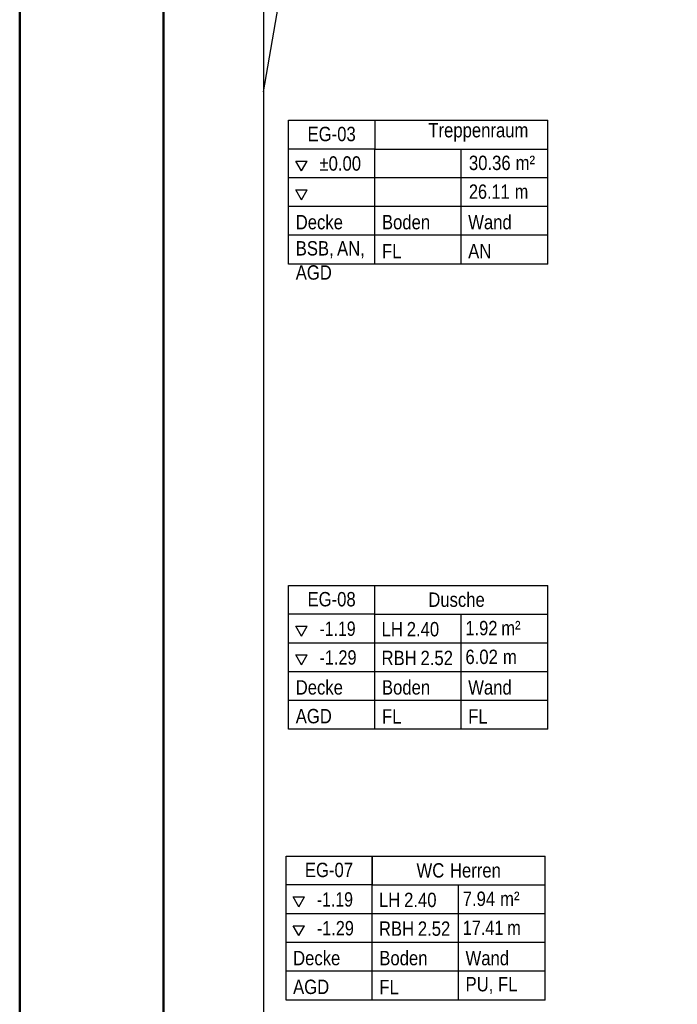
# Model space of a CAD drawing. Extents: x -132 to 668, y -61 to 533.
# Tile 15 of 256: x -132 to -17, y 87 to 258. Entities that reach past the tile are written whole.
import ezdxf

# ---------------------------------------------------------------- set-up
doc = ezdxf.new("R2010")
doc.units = 0
doc.layers.get('0').update_dxf_attribs({"lineweight": 5})
for name, color, linetype, lineweight in [('5_EG-BESTAND', 7, 'Continuous', 25), ('5_EG-RAUM', 7, 'Continuous', 25), ('PLAN_5-102A Grundriss EG', 7, 'Continuous', 25)]:
    doc.layers.add(name, color=color, linetype=linetype, lineweight=lineweight)
doc.layers.add('Rahmen', color=7, linetype='Continuous', lineweight=35, true_color=0x009900)
doc.styles.get("Standard").update_dxf_attribs({"font": 'arial.ttf'})

# ---------------------------------------------------------------- blocks, each defined once
blk = doc.blocks.new('Referenz-A07AMLO71N', base_point=(-89.16, -60.05))
at = {"layer": '5_EG-BESTAND', "color": 0, "lineweight": -2}
blk.add_line((-89.16, 245.64), (-61.55, 406.53), dxfattribs=at)
at = {"layer": '5_EG-RAUM', "color": 0, "lineweight": -2}
for p, q in [((-84.81, 235.67), (-84.81, 240.67)), ((-84.81, 240.67), (-69.81, 240.67)), ((-69.81, 240.67), (-69.81, 235.67)), ((-69.81, 240.67), (-39.71, 240.67)), ((-39.71, 215.67), (-39.71, 240.67)), ((-84.81, 215.67), (-84.81, 235.67)), ((-69.81, 235.67), (-84.81, 235.67)), ((-69.81, 215.67), (-69.81, 235.67)), ((-69.81, 235.67), (-39.71, 235.67)), ((-54.81, 215.67), (-54.81, 235.67)), ((-82.58, 231.86), (-83.58, 233.59)), ((-83.58, 233.59), (-81.58, 233.59)), ((-82.58, 231.86), (-81.58, 233.59)), ((-39.71, 230.67), (-84.81, 230.67)), ((-82.58, 226.86), (-83.58, 228.59)), ((-83.58, 228.59), (-81.58, 228.59)), ((-82.58, 226.86), (-81.58, 228.59)), ((-39.71, 225.67), (-84.81, 225.67)), ((-39.71, 220.67), (-84.81, 220.67)), ((-39.71, 215.67), (-84.81, 215.67)), ((-84.81, 154.78), (-84.81, 159.78)), ((-84.81, 159.78), (-69.81, 159.78)), ((-69.81, 159.78), (-39.71, 159.78)), ((-69.81, 154.78), (-69.81, 159.78)), ((-39.71, 134.78), (-39.71, 159.78)), ((-84.81, 134.78), (-84.81, 154.78)), ((-69.81, 154.78), (-84.81, 154.78)), ((-69.81, 134.78), (-69.81, 154.78)), ((-69.81, 154.78), (-39.71, 154.78)), ((-54.81, 134.78), (-54.81, 154.78)), ((-82.58, 150.97), (-83.58, 152.7)), ((-83.58, 152.7), (-81.58, 152.7)), ((-82.58, 150.97), (-81.58, 152.7)), ((-39.71, 149.78), (-84.81, 149.78)), ((-82.58, 145.97), (-83.58, 147.7)), ((-83.58, 147.7), (-81.58, 147.7)), ((-82.58, 145.97), (-81.58, 147.7)), ((-39.71, 144.78), (-84.81, 144.78)), ((-39.71, 139.78), (-84.81, 139.78)), ((-39.71, 134.78), (-84.81, 134.78)), ((-85.27, 107.71), (-85.27, 112.71)), ((-85.27, 112.71), (-70.27, 112.71)), ((-70.27, 107.71), (-70.27, 112.71)), ((-70.27, 112.71), (-70.27, 107.71)), ((-70.27, 112.71), (-40.17, 112.71)), ((-40.17, 87.71), (-40.17, 112.71)), ((-85.27, 87.71), (-85.27, 107.71)), ((-70.27, 107.71), (-85.27, 107.71)), ((-70.27, 87.71), (-70.27, 107.71)), ((-70.27, 107.71), (-40.17, 107.71)), ((-55.27, 87.71), (-55.27, 107.71)), ((-83.04, 103.9), (-84.04, 105.63)), ((-84.04, 105.63), (-82.04, 105.63)), ((-83.04, 103.9), (-82.04, 105.63)), ((-40.17, 102.71), (-85.27, 102.71)), ((-83.04, 98.9), (-84.04, 100.63)), ((-84.04, 100.63), (-82.04, 100.63)), ((-83.04, 98.9), (-82.04, 100.63)), ((-40.17, 97.71), (-85.27, 97.71)), ((-40.17, 92.71), (-85.27, 92.71)), ((-40.17, 87.71), (-85.27, 87.71))]:
    blk.add_line(p, q, dxfattribs=at)
at = {"layer": 'PLAN_5-102A Grundriss EG', "color": 0, "lineweight": -2}
blk.add_line((-89.16, 406.53), (-89.16, -58.58), dxfattribs=at)
at = {"layer": '5_EG-RAUM', "color": 0, "lineweight": -2, "char_height": 2.5, "attachment_point": 1}
for s, insert in [('{\\W0.83;\\fArial;Treppenraum}', (-60.51, 240.2)), ('{\\W0.83;\\fArial;EG-03}', (-81.52, 239.54)), ('{\\W0.83;\\fArial;±0.00}', (-79.45, 234.41)), ('{\\W0.83;\\fArial;30.36}', (-53.45, 234.52)), ('{\\W0.83;\\fArial;m²}', (-45.33, 234.52)), ('{\\W0.81;\\fArial;26.11}', (-53.45, 229.52)), ('{\\W0.81;\\fArial;m}', (-45.48, 229.52)), ('{\\W0.83;\\fArial;Decke}', (-83.58, 224.21)), ('{\\W0.83;\\fArial;Boden}', (-68.58, 224.21)), ('{\\W0.83;\\fArial;Wand}', (-53.58, 224.21)), ('{\\W0.83;\\fArial;BSB,}', (-83.58, 219.66)), ('{\\W0.83;\\fArial;AN,}', (-76.39, 219.66)), ('{\\W0.83;\\fArial;FL}', (-68.58, 219.17)), ('{\\W0.83;\\fArial;AN}', (-53.58, 219.17)), ('{\\W0.83;\\fArial;AGD}', (-83.58, 215.46)), ('{\\W0.83;\\fArial;EG-08}', (-81.53, 158.65)), ('{\\W0.83;\\fArial;Dusche}', (-60.52, 158.57)), ('{\\W0.82;\\fArial;m²}', (-47.82, 153.63)), ('{\\W0.79;\\fArial;-1.19}', (-79.45, 153.52)), ('{\\W0.83;\\fArial;LH}', (-68.65, 153.44)), ('{\\W0.83;\\fArial;2.40}', (-64.27, 153.44)), ('{\\W0.82;\\fArial;1.92}', (-54.06, 153.63)), ('{\\W0.81;\\fArial;-1.29}', (-79.45, 148.52)), ('{\\W0.83;\\fArial;RBH}', (-68.65, 148.44)), ('{\\W0.83;\\fArial;2.52}', (-61.87, 148.44)), ('{\\W0.83;\\fArial;6.02}', (-54.06, 148.63)), ('{\\W0.83;\\fArial;m}', (-47.54, 148.63)), ('{\\W0.83;\\fArial;Decke}', (-83.58, 143.32)), ('{\\W0.83;\\fArial;Boden}', (-68.58, 143.32)), ('{\\W0.83;\\fArial;Wand}', (-53.58, 143.32)), ('{\\W0.83;\\fArial;AGD}', (-83.58, 138.32)), ('{\\W0.83;\\fArial;FL}', (-68.58, 138.28)), ('{\\W0.83;\\fArial;FL}', (-53.58, 138.28)), ('{\\W0.83;\\fArial;EG-07}', (-81.99, 111.58)), ('{\\W0.83;\\fArial;WC}', (-62.57, 111.5)), ('{\\W0.83;\\fArial;Herren}', (-56.75, 111.5)), ('{\\W0.79;\\fArial;-1.19}', (-79.91, 106.45)), ('{\\W0.83;\\fArial;LH}', (-69.11, 106.37)), ('{\\W0.83;\\fArial;2.40}', (-64.73, 106.37)), ('{\\W0.83;\\fArial;7.94}', (-54.53, 106.56)), ('{\\W0.83;\\fArial;m²}', (-48.03, 106.56)), ('{\\W0.81;\\fArial;-1.29}', (-79.91, 101.45)), ('{\\W0.83;\\fArial;RBH}', (-69.11, 101.37)), ('{\\W0.83;\\fArial;2.52}', (-62.34, 101.37)), ('{\\W0.81;\\fArial;17.41}', (-54.53, 101.52)), ('{\\W0.81;\\fArial;m}', (-46.79, 101.52)), ('{\\W0.83;\\fArial;Decke}', (-84.04, 96.25)), ('{\\W0.83;\\fArial;Boden}', (-69.04, 96.25)), ('{\\W0.83;\\fArial;Wand}', (-54.04, 96.25)), ('{\\W0.83;\\fArial;AGD}', (-84.04, 91.25)), ('{\\W0.83;\\fArial;FL}', (-69.04, 91.21)), ('{\\W0.83;\\fArial;PU,}', (-54.04, 91.71)), ('{\\W0.83;\\fArial;FL}', (-48.4, 91.71))]:
    blk.add_mtext(s, dxfattribs=dict(at, insert=insert))

msp = doc.modelspace()

# ---------------------------------------------------------------- linework, layer by layer
at = {"layer": 'Rahmen', "lineweight": 50, "ltscale": 0.5}
for points in [[(668.4, -60.95), (668.4, 533.05), (-131.6, 533.05), (-131.6, -60.95), (318.4, -60.95), (568.4, -60.95), (668.4, -60.95)], [(663.4, -55.95), (663.4, 528.05), (-106.6, 528.05), (-106.6, -55.95), (313.4, -55.95), (563.4, -55.95), (663.4, -55.95)]]:
    msp.add_lwpolyline(points, close=True, dxfattribs=at)

# ---------------------------------------------------------------- block references
at = {"color": 251, "lineweight": 25, "ltscale": 0.25, "true_color": 0x585858}
msp.add_blockref('Referenz-A07AMLO71N', (-89.16, -60.05), dxfattribs=at)

doc.saveas('drawing.dxf')
